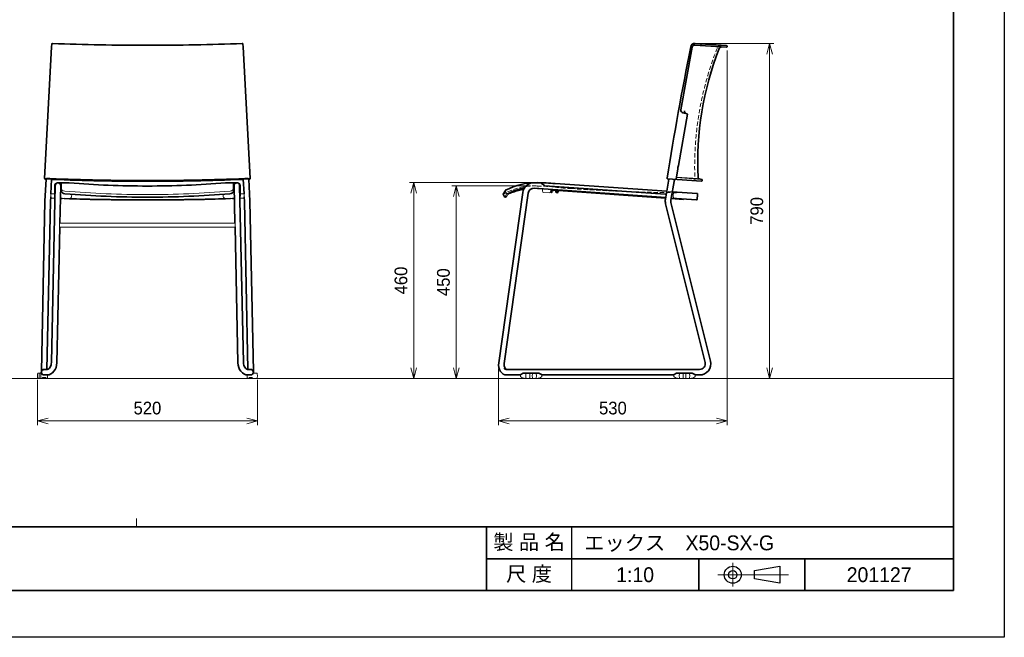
# Model space of a CAD drawing. Header units: millimetres. Extents: x 0 to 4200, y 0 to 2970.
# Tile 4 of 5: x 1880 to 4200, y 0 to 1455. Entities that reach past the tile are written whole.
import ezdxf
from ezdxf.enums import TextEntityAlignment as Align

# ---------------------------------------------------------------- set-up
doc = ezdxf.new("R2010")
doc.units = ezdxf.units.MM
doc.header["$LTSCALE"] = 10
doc.header["$PDMODE"] = 3
for name, pattern in [('AM_ISO02W050x2', [3.75, 3, -0.75]), ('AM_ISO08W050x2', [9, 6, -0.75, 1.5, -0.75]), ('DASHEDX2', [1.5, 1, -0.5])]:
    doc.linetypes.add(name, pattern=pattern)
doc.layers.get('0').update_dxf_attribs({"lineweight": 35})
doc.layers.get('Defpoints').update_dxf_attribs({"lineweight": 35})
for name, color, linetype, lineweight in [('中線', 3, 'Continuous', 20), ('中線2', 2, 'Continuous', 20), ('中線3', 211, 'Continuous', 20), ('図枠', 7, 'Continuous', 35), ('太線', 7, 'Continuous', 35), ('寸法線', 1, 'Continuous', 13), ('細線', 1, 'Continuous', 13), ('細線2', 150, 'Continuous', 13), ('隠線', 230, 'AM_ISO02W050x2', 13)]:
    doc.layers.add(name, color=color, linetype=linetype, lineweight=lineweight)
doc.styles.get("Standard").update_dxf_attribs({"font": 'HGPGothicM.ttf'})
doc.dimstyles.new('AICHI_JIS$0', dxfattribs={"dimtxt": 3, "dimasz": 2.5, "dimexe": 1, "dimexo": 1, "dimgap": 1.5, "dimtad": 3, "dimdec": 8, "dimdsep": 46, "dimtxsty": 'STANDARD', "dimblk": 'OPEN30', "dimcen": 0, "dimclrd": 1, "dimclre": 1, "dimclrt": 2, "dimazin": 2, "dimtp": 0.1, "dimtm": 0.1, "dimtfac": 0.71, "dimtdec": 8, "dimtmove": 0, "dimatfit": 3, "dimldrblk": 'OPEN30', "dimfxl": 20, "dimlwd": -1, "dimlwe": -1, "dimarcsym": 1})

# ---------------------------------------------------------------- blocks, each defined once
blk = doc.blocks.new('AICHI_SEIHIN_A3')
at = {"layer": '図枠', "color": 1, "lineweight": 25}
for p, q in [((420, 297), (420, 0)), ((420, 0), (0, 0))]:
    blk.add_line(p, q, dxfattribs=at)
at = {"layer": '図枠'}
for p, q in [((408, 286), (408, 11)), ((23, 26), (408, 26)), ((408, 11), (23, 11))]:
    blk.add_line(p, q, dxfattribs=at)
at = {"layer": '図枠', "color": 1, "lineweight": 15}
blk.add_line((215.5, 26), (215.5, 28), dxfattribs=at)
blk = doc.blocks.new('AICHI表題欄_製品図')
at = {"layer": '図枠'}
for p, q in [((-110, 15), (-110, 0)), ((-110, 15), (0, 15)), ((0, 0), (0, 15)), ((-110, 7.5), (0, 7.5)), ((-60, 7.5), (-60, 0)), ((-35, 7.5), (-35, 0)), ((-110, 0), (0, 0))]:
    blk.add_line(p, q, dxfattribs=at)
at = {"layer": '図枠', "color": 1, "linetype": 'Continuous', "lineweight": 25}
for p, q in [((-90, 15), (-90, 7.5)), ((-90, 7.5), (-90, 0))]:
    blk.add_line(p, q, dxfattribs=at)
at = {"layer": '図枠', "color": 1, "linetype": 'AM_ISO08W050x2', "lineweight": 13, "ltscale": 0.5}
for p, q in [((-52, 6.55), (-52, 0.95)), ((-55.5, 3.75), (-38.88, 3.75))]:
    blk.add_line(p, q, dxfattribs=at)
at = {"layer": '図枠', "color": 7, "linetype": 'Continuous', "lineweight": 25}
blk.add_lwpolyline([(-46.88, 4.75), (-40.88, 5.75), (-40.88, 1.75), (-46.88, 2.75)], close=True, dxfattribs=at)
for radius in [2, 1]:
    blk.add_circle((-52, 3.75), radius, dxfattribs=at)
at = {"layer": '図枠', "char_height": 3.5, "attachment_point": 5}
for s, insert in [('製 品 名', (-100, 11.25)), ('尺 度', (-100, 3.75))]:
    blk.add_mtext_dynamic_manual_height_columns(s, width=26.9881, gutter_width=17.5, heights=[0], dxfattribs=dict(at, insert=insert))
at = {"layer": '図枠', "color": 2}
blk.add_attdef('GEN-TITLE-DES1{24}', text='', height=3.5, dxfattribs=at).set_placement((-87, 11.25), align=Align.MIDDLE_LEFT)
blk.add_attdef('GEN-TITLE-SCA', text='', height=3.5, dxfattribs=at).set_placement((-75, 3.75), align=Align.MIDDLE)
blk.add_attdef('GEN-TITLE-DAT', text='', height=3.5, dxfattribs=at).set_placement((-17.5, 3.75), align=Align.MIDDLE_CENTER)
blk = doc.blocks.new('_Open30')
at = {"color": 0, "linetype": 'ByBlock', "lineweight": -2}
for p, q in [((-1, 0.268), (0, 0)), ((0, 0), (-1, -0.268)), ((0, 0), (-1, 0))]:
    blk.add_line(p, q, dxfattribs=at)
blk = doc.blocks.new('*D30')
at = {"layer": 'Defpoints', "color": 0, "transparency": 16777216}
for p in [(3546.9, 1392.7), (3008.3, 642.5), (3008.3, 510)]:
    blk.add_point(p, dxfattribs=at)
at = {"layer": '寸法線', "color": 1, "linetype": 'ByBlock', "transparency": 16777216}
for p, q in [((3546.9, 1382.7), (3546.9, 500)), ((3008.3, 632.5), (3008.3, 500)), ((3521.9, 510), (3033.3, 510))]:
    blk.add_line(p, q, dxfattribs=at)
at = {"layer": '寸法線', "color": 1, "transparency": 16777216, "xscale": 25, "yscale": 25, "zscale": 25, "rotation": 180}
blk.add_blockref('_Open30', (3008.3, 510), dxfattribs=at)
at = {"layer": '寸法線', "color": 1, "transparency": 16777216, "xscale": 25, "yscale": 25, "zscale": 25}
blk.add_blockref('_Open30', (3546.9, 510), dxfattribs=at)
at = {"layer": '寸法線', "color": 211, "transparency": 16777216, "insert": (3277.6, 540), "char_height": 30, "attachment_point": 5}
blk.add_mtext('\\A1;\\A1;530', dxfattribs=at)
blk = doc.blocks.new('*D31')
at = {"layer": 'Defpoints', "color": 0, "transparency": 16777216}
for p in [(3470.8, 1399.4), (3459.6, 610), (3646.9, 610)]:
    blk.add_point(p, dxfattribs=at)
at = {"layer": '寸法線', "color": 1, "linetype": 'ByBlock', "transparency": 16777216}
for p, q in [((3480.8, 1399.4), (3656.9, 1399.4)), ((3646.9, 1374.4), (3646.9, 635)), ((3469.6, 610), (3656.9, 610))]:
    blk.add_line(p, q, dxfattribs=at)
at = {"layer": '寸法線', "color": 1, "transparency": 16777216, "xscale": 25, "yscale": 25, "zscale": 25}
for p, rotation in [((3646.9, 1399.4), 90), ((3646.9, 610), 270)]:
    blk.add_blockref('_Open30', p, dxfattribs=dict(at, rotation=rotation))
at = {"layer": '寸法線', "color": 211, "transparency": 16777216, "insert": (3616.9, 1004.7), "char_height": 30, "attachment_point": 5, "rotation": 90}
blk.add_mtext('\\A1;790', dxfattribs=at)
blk = doc.blocks.new('*D32')
at = {"layer": 'Defpoints', "color": 0, "transparency": 16777216}
for p in [(2908.3, 1063.6), (3093.1, 1063.6), (3071.5, 610)]:
    blk.add_point(p, dxfattribs=at)
at = {"layer": '寸法線', "color": 1, "linetype": 'ByBlock', "transparency": 16777216}
for p, q in [((3083.1, 1063.6), (2898.3, 1063.6)), ((2908.3, 635), (2908.3, 1038.6)), ((3061.5, 610), (2898.3, 610))]:
    blk.add_line(p, q, dxfattribs=at)
at = {"layer": '寸法線', "color": 1, "transparency": 16777216, "xscale": 25, "yscale": 25, "zscale": 25}
for p, rotation in [((2908.3, 1063.6), 90), ((2908.3, 610), 270)]:
    blk.add_blockref('_Open30', p, dxfattribs=dict(at, rotation=rotation))
at = {"layer": '寸法線', "color": 211, "transparency": 16777216, "insert": (2878.3, 836.8), "char_height": 30, "attachment_point": 5, "rotation": 90}
blk.add_mtext('\\A1;450', dxfattribs=at)
blk = doc.blocks.new('*D33')
at = {"layer": 'Defpoints', "color": 0, "transparency": 16777216}
for p in [(3095.8, 1071.4), (2808.3, 610), (3071.5, 610)]:
    blk.add_point(p, dxfattribs=at)
at = {"layer": '寸法線', "color": 1, "linetype": 'ByBlock', "transparency": 16777216}
for p, q in [((3085.8, 1071.4), (2798.3, 1071.4)), ((2808.3, 1046.4), (2808.3, 635)), ((3061.5, 610), (2798.3, 610))]:
    blk.add_line(p, q, dxfattribs=at)
at = {"layer": '寸法線', "color": 1, "transparency": 16777216, "xscale": 25, "yscale": 25, "zscale": 25}
for p, rotation in [((2808.3, 1071.4), 90), ((2808.3, 610), 270)]:
    blk.add_blockref('_Open30', p, dxfattribs=dict(at, rotation=rotation))
at = {"layer": '寸法線', "color": 211, "transparency": 16777216, "insert": (2778.3, 840.7), "char_height": 30, "attachment_point": 5, "rotation": 90}
blk.add_mtext('\\A1;460', dxfattribs=at)
blk = doc.blocks.new('*D34')
at = {"layer": 'Defpoints', "color": 0, "transparency": 16777216}
for p in [(1921.6, 616.3), (2439.7, 616.3), (2439.7, 510)]:
    blk.add_point(p, dxfattribs=at)
at = {"layer": '寸法線', "color": 1, "linetype": 'ByBlock', "transparency": 16777216}
for p, q in [((1921.6, 606.3), (1921.6, 500)), ((2439.7, 606.3), (2439.7, 500)), ((1946.6, 510), (2414.7, 510))]:
    blk.add_line(p, q, dxfattribs=at)
at = {"layer": '寸法線', "color": 1, "transparency": 16777216, "xscale": 25, "yscale": 25, "zscale": 25, "rotation": 180}
blk.add_blockref('_Open30', (1921.6, 510), dxfattribs=at)
at = {"layer": '寸法線', "color": 1, "transparency": 16777216, "xscale": 25, "yscale": 25, "zscale": 25}
blk.add_blockref('_Open30', (2439.7, 510), dxfattribs=at)
at = {"layer": '寸法線', "color": 211, "transparency": 16777216, "insert": (2180.6, 540), "char_height": 30, "attachment_point": 5}
blk.add_mtext('\\A1;520', dxfattribs=at)

msp = doc.modelspace()

# ---------------------------------------------------------------- linework, layer by layer
at = {"layer": '中線'}
for p, q in [((3484.72876319, 1395.01405537), (3485.39241358, 1396.26838341)), ((3487.35035125, 1078.96617293), (3427.03138769, 1083.18408575)), ((3026.8603736, 1046.67182778), (3024.13451227, 1051.39833675)), ((3031.74848973, 1047.08834299), (3027.36063787, 1039.07089574)), ((3111.4162974, 1052.12462222), (3111.73020153, 1056.61366045)), ((3115.1275277, 1047.85534013), (3127.09829631, 1047.01826244)), ((3131.68148253, 1055.21853097), (3131.3675784, 1050.72949275)), ((3419.59920848, 1043.27920151), (3419.43462285, 1041.78704761)), ((4080, 610), (230, 610)), ((1921.59415445, 616.3), (1921.76360222, 621.15234925)), ((1921.59415445, 616.3), (1921.76360222, 611.44765075)), ((1930.54415445, 622.6), (1923.26268846, 622.6)), ((1923.26268846, 610), (1931.6728341, 610)), ((1925.12470668, 621.15234925), (1925.29415445, 616.3)), ((1925.12470668, 611.44765075), (1925.29415445, 616.3)), ((1929.29415445, 616.3), (1929.4336253, 621.62617695)), ((1929.29415445, 616.3), (1929.4336253, 610.97382305)), ((1933.70836801, 611.41421356), (1932.73349428, 610.43933983)), ((1935.12258157, 612), (1939.46572732, 612)), ((1940.87994089, 611.41421356), (1941.85481462, 610.43933983)), ((1942.91547479, 610), (1944.15502627, 610)), ((1945.29415445, 616.3), (1945.1546836, 610.97382305)), ((1945.29415445, 616.3), (1945.2463523, 618.12549046)), ((2415.90584555, 616.3), (2415.9536477, 618.12549046)), ((2415.90584555, 616.3), (2416.0453164, 610.97382305)), ((2418.28452521, 610), (2417.04497373, 610)), ((2420.32005911, 611.41421356), (2419.34518538, 610.43933983)), ((2426.07741843, 612), (2421.73427268, 612)), ((2427.49163199, 611.41421356), (2428.46650572, 610.43933983)), ((2438.03731154, 610), (2429.5271659, 610)), ((2430.65584555, 622.6), (2438.03731154, 622.6)), ((2439.53639778, 621.15234925), (2439.70584555, 616.3)), ((2439.53639778, 611.44765076), (2439.70584555, 616.3)), ((3059.81013316, 616.3), (3059.8555234, 618.03338301)), ((3059.81013316, 616.3), (3059.85777073, 614.48079489)), ((3060.35518072, 618.87323147), (3066.23000615, 622.26506351)), ((3084.81013316, 622.6), (3067.48000615, 622.6)), ((3084.81013316, 610), (3071.53226457, 610)), ((3084.81013316, 622.6), (3102.14026018, 622.6)), ((3084.81013316, 610), (3098.08800176, 610)), ((3109.26508561, 618.87323147), (3103.39026018, 622.26506351)), ((3109.81013316, 616.3), (3109.7624956, 614.48079489)), ((3109.81013316, 616.3), (3109.76474293, 618.03338301)), ((3421.31013316, 616.3), (3421.3555234, 618.03338301)), ((3421.31013316, 616.3), (3421.35777073, 614.48079489)), ((3421.85518072, 618.87323147), (3427.73000615, 622.26506351)), ((3446.31013316, 622.6), (3428.98000615, 622.6)), ((3446.31013316, 610), (3433.03226457, 610)), ((3446.31013316, 622.6), (3463.64026018, 622.6)), ((3446.31013316, 610), (3459.58800176, 610)), ((3470.76508561, 618.87323147), (3464.89026018, 622.26506351)), ((3471.31013316, 616.3), (3471.2624956, 614.48079489)), ((3471.31013316, 616.3), (3471.26474293, 618.03338301))]:
    msp.add_line(p, q, dxfattribs=at)
for centre, radius, start, end in [((3483.8448571, 1395.48171981), 1, 265.9999999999, 332.1172033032), ((3484.06655444, 1396.96988007), 1.5, 332.1172033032, 86.0000000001), ((2180.6, 3661.24402403), 2614.23550539, 265.51287503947, 265.54881436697), ((1969.56830953, 1063.29648763), 6.96914033, 342.4522475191, 3.9905752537), ((2180.60000001, 3662.18460683), 2606.33901051, 265.52770682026, 265.53287766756), ((2180.6, 3336.72195949), 2293.53406046, 265.1315036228, 270), ((2180.6, 3336.72195949), 2293.53406046, 270, 274.8684963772), ((2180.6, 3661.24402403), 2614.23550539, 274.45118563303, 274.48712496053), ((2180.59999999, 3662.18460683), 2606.33901051, 274.46712233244, 274.47229317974), ((2391.63169047, 1063.29648763), 6.96914033, 176.0094247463, 197.5477524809), ((3028.15976748, 1047.42121121), 1.5, 209.9728094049, 296.6757350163), ((3096.17427022, 912.04662934), 150, 100.2229008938, 116.6757350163), ((3096.17427022, 912.04662934), 149.62267748, 100.3686659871, 115.5049035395), ((3115.4065536, 1051.84559633), 4, 176, 266), ((3127.3773222, 1051.00851864), 4, 266, 356), ((1923.26268846, 621.1), 1.5, 90, 178.0000000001), ((1923.26268846, 611.5), 1.5, 181.9999999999, 270), ((1923.62562044, 621.1), 1.5, 2, 90), ((1923.62562044, 611.5), 1.5, 270, 358), ((1930.43328262, 621.6), 1, 89.9999999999, 178.5), ((1930.43328262, 611), 1, 181.5, 270.0000000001), ((1931.6728341, 611.5), 1.5, 270, 315), ((1935.12258157, 610), 2, 90, 135), ((1939.46572732, 610), 2, 45, 90), ((1942.91547479, 611.5), 1.5, 225, 270), ((1944.15502627, 611), 1, 270, 358.5), ((2417.04497373, 611), 1, 181.5, 270), ((2418.28452521, 611.5), 1.5, 270, 315), ((2421.73427268, 610), 2, 90, 135), ((2426.07741843, 610), 2, 45, 90), ((2429.5271659, 611.5), 1.5, 225, 270), ((2438.03731154, 621.1), 1.5, 2, 90), ((2438.03731154, 611.5), 1.5, 270.0000000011, 358.0000000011), ((3060.85518072, 618.00720607), 1, 120, 178.5), ((3060.85742805, 614.50697184), 1, 181.5, 233.6265054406), ((3071.53226457, 629), 19, 233.6265054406, 270), ((3067.48000615, 620.1), 2.5, 90, 120), ((3098.08800176, 629), 19, 270, 306.3734945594), ((3102.14026018, 620.1), 2.5, 60, 90), ((3108.76508561, 618.00720607), 1, 1.5, 60), ((3108.76283828, 614.50697184), 1, 306.3734945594, 358.5), ((3422.35518072, 618.00720607), 1, 120, 178.5), ((3422.35742805, 614.50697184), 1, 181.5, 233.6265054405), ((3433.03226457, 629), 19, 233.6265054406, 270), ((3428.98000615, 620.1), 2.5, 90, 120), ((3459.58800176, 629), 19, 270, 306.3734945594), ((3463.64026018, 620.1), 2.5, 60, 90), ((3470.26508561, 618.00720607), 1, 1.5000000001, 60.0000000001), ((3470.26283828, 614.50697184), 1, 306.3734945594, 358.5)]:
    msp.add_arc(centre, radius, start, end, dxfattribs=at)
for centre, major_axis, ratio, start_param, end_param in [((1987.6, 1057.11701237), (10, 0), 0.5732886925, 3.1415926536, 4.5466187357), ((2373.6, 1057.11701237), (-10, 0), 0.5732886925, 1.7365665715, 3.1415926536), ((3423.67990267, 1042.51881497), (0.48829532, 6.98294835), 0.5904682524, 0, 1.5030474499), ((3423.51531704, 1041.02666108), (0.48829532, 6.98294835), 0.5904682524, 1.5030474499, 3.1415926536)]:
    msp.add_ellipse(centre, major_axis=major_axis, ratio=ratio, start_param=start_param, end_param=end_param, dxfattribs=at)
at = {"layer": '中線2'}
for p, q in [((3478.25796698, 1080.97076987), (3427.26980361, 1084.53620958)), ((1977.6, 1054.1065756), (1977.73869385, 1054.1065756)), ((1977.6, 1052.8065756), (1977.80017294, 1052.8065756)), ((2383.6, 1052.8065756), (2383.39982706, 1052.8065756)), ((2383.6, 1054.1065756), (2383.46130615, 1054.1065756)), ((1977.6, 1034.77769387), (1978.6, 1034.77769387)), ((1978.6, 1034.77769387), (1978.6, 1034.36717075)), ((1981.15147016, 1033.66717075), (1996.54852984, 1033.66717075)), ((1999.1, 1035.54501508), (1999.68577806, 1035.54501508)), ((1999.1, 1035.54501508), (1999.1, 1034.36717075)), ((2002.19927422, 1043.91859849), (2001.98437697, 1037.76474624)), ((2359.00072578, 1043.91859849), (2359.21562303, 1037.76474624)), ((2362.1, 1035.54501508), (2361.51422194, 1035.54501508)), ((2362.1, 1035.54501508), (2362.1, 1034.36717075)), ((2380.04852984, 1033.66717075), (2364.65147016, 1033.66717075)), ((2383.6, 1034.77769387), (2382.6, 1034.77769387)), ((2382.6, 1034.77769387), (2382.6, 1034.36717075)), ((1973.75, 974.98104367), (1973.75, 967.21895633)), ((2180.6, 976.1), (1974.5, 976.1)), ((2180.6, 976.1), (2386.7, 976.1)), ((2387.45, 974.98104367), (2387.45, 967.21895633)), ((2180.6, 966.1), (1974.5, 966.1)), ((2180.6, 966.1), (2386.7, 966.1))]:
    msp.add_line(p, q, dxfattribs=at)
for centre, radius, start, end in [((1977.6, 1060.6065756), 7.8, 258.3940879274, 269.9999999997), ((1977.6, 1060.6065756), 6.5, 256.2892814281, 269.9999999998), ((2383.6, 1060.6065756), 6.5, 270.0000000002, 283.7107185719), ((2383.6, 1060.6065756), 7.8, 270.0000000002, 281.6059120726), ((1977.6, 1042.57769387), 7.8, 255.4788889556, 269.9999999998), ((1981.15147016, 1038.66717075), 5, 239.3165828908, 269.9999999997), ((1996.54852984, 1038.66717075), 5, 270.0000000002, 300.6834171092), ((1999.68577806, 1037.84501508), 2.3, 269.9999999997, 358), ((2361.51422194, 1037.84501508), 2.3, 182, 270.0000000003), ((2364.65147016, 1038.66717075), 5, 239.3165828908, 269.9999999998), ((2380.04852984, 1038.66717075), 5, 270.0000000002, 300.6834171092), ((2383.6, 1042.57769387), 7.8, 270.0000000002, 284.5211110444)]:
    msp.add_arc(centre, radius, start, end, dxfattribs=at)
for centre, major_axis, start_param, end_param in [((1973.75, 976.1), (0, -1.11895633), 0, 1.5707963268), ((2387.45, 976.1), (0, 1.11895633), 1.5707963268, 3.1415926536), ((1973.75, 966.1), (0, -1.11895633), 1.5707963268, 3.1415926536), ((2387.45, 966.1), (0, 1.11895633), 0, 1.5707963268)]:
    msp.add_ellipse(centre, major_axis=major_axis, ratio=0.6702674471, start_param=start_param, end_param=end_param, dxfattribs=at)
at = {"layer": '中線3'}
for p, q in [((1952.6, 1045.01548749), (1952.6, 1035.01548749)), ((1952.6, 1045.01548749), (1962.1, 1045.01548749)), ((2408.6, 1045.01548749), (2399.1, 1045.01548749)), ((2408.6, 1045.01548749), (2408.6, 1035.01548749)), ((3133.27758501, 1055.10692061), (3133.22177983, 1054.30886937)), ((3136.11471558, 1054.1065756), (3133.22177983, 1054.30886937)), ((3136.11471558, 1054.1065756), (3136.08502463, 1053.68197526)), ((3401.64591882, 1034.23565062), (3138.56928708, 1052.63176077)), ((1952.6, 1035.01548749), (1962.64099092, 1035.01548749)), ((1999.1, 1035.01548749), (2002.16854136, 1035.01548749)), ((2002.16854136, 1035.01548749), (2025.15061792, 1033.41233888)), ((2359.03145864, 1035.01548749), (2336.04938208, 1033.41233888)), ((2362.1, 1035.01548749), (2359.03145864, 1035.01548749)), ((2408.6, 1035.01548749), (2398.55900908, 1035.01548749)), ((3393.98502257, 1036.07452714), (3393.94316869, 1035.47598871)), ((3397.44701759, 1035.83244086), (3393.98502257, 1036.07452714)), ((3398.12097792, 1035.66440368), (3398.27795554, 1035.59451274)), ((3401.8205235, 1035.22588297), (3398.95191588, 1035.42647555)), ((3072.72542652, 621.22601227), (3072.31013316, 616.3)), ((3072.72542652, 611.37398773), (3072.31013316, 616.3)), ((3081.75223548, 621.14882034), (3081.91013316, 616.3)), ((3081.75223548, 611.45117966), (3081.91013316, 616.3)), ((3087.86803085, 621.14882034), (3087.71013316, 616.3)), ((3087.86803085, 611.45117966), (3087.71013316, 616.3)), ((3096.89483981, 621.22601227), (3097.31013316, 616.3)), ((3096.89483981, 611.37398773), (3097.31013316, 616.3)), ((3434.22542652, 621.22601227), (3433.81013316, 616.3)), ((3434.22542652, 611.37398773), (3433.81013316, 616.3)), ((3443.25223548, 621.14882034), (3443.41013316, 616.3)), ((3443.25223548, 611.45117966), (3443.41013316, 616.3)), ((3449.36803085, 621.14882034), (3449.21013316, 616.3)), ((3449.36803085, 611.45117966), (3449.21013316, 616.3)), ((3458.39483981, 621.22601227), (3458.81013316, 616.3)), ((3458.39483981, 611.37398773), (3458.81013316, 616.3))]:
    msp.add_line(p, q, dxfattribs=at)
for centre, radius, start, end in [((3133.33339019, 1055.90497185), 1.6, 205.9999999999, 266), ((3136.38429385, 1053.66104831), 0.3, 175.9999999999, 237.3775260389), ((3141.20717365, 1040.91859667), 14.13704061, 101.8340968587, 111.1137653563), ((3138.91806944, 1057.61958102), 5, 237.3775260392, 266), ((2180.6, 7001.33944691), 5969.95129605, 268.50792747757, 270), ((2180.6, 7001.33944691), 5969.95129605, 270, 271.49207252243), ((3391.69786661, 1039.94349568), 5, 266, 296.683417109), ((3387.10671204, 1023.7236259), 14.13704061, 60.8862346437, 70.1659031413), ((3397.30750464, 1033.83731276), 2, 66, 86), ((3399.09142883, 1037.42160365), 2, 246, 266), ((3074.22012411, 621.1), 1.5, 90, 175.1810063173), ((3074.22012411, 611.5), 1.5, 184.8189936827, 270), ((3080.25303016, 621.1), 1.5, 1.8651289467, 90), ((3080.25303016, 611.5), 1.5, 270, 358.1348710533), ((3089.36723616, 621.1), 1.5, 90, 178.1348710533), ((3089.36723616, 611.5), 1.5, 181.8651289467, 270), ((3095.40014221, 621.1), 1.5, 4.8189936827, 90), ((3095.40014221, 611.5), 1.5, 270, 355.1810063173), ((3435.72012411, 621.1), 1.5, 90, 175.1810063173), ((3435.72012411, 611.5), 1.5, 184.8189936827, 270), ((3441.75303016, 621.1), 1.5, 1.8651289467, 90.0000000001), ((3441.75303016, 611.5), 1.5, 269.9999999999, 358.1348710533), ((3450.86723616, 621.1), 1.5, 89.9999999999, 178.1348710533), ((3450.86723616, 611.5), 1.5, 181.8651289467, 270.0000000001), ((3456.90014221, 621.1), 1.5, 4.8189936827, 89.9999999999), ((3456.90014221, 611.5), 1.5, 270.0000000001, 355.1810063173)]:
    msp.add_arc(centre, radius, start, end, dxfattribs=at)
at = {"layer": '太線'}
for p, q in [((1954.58089779, 1391.33131329), (1955.41090898, 1398.0051945)), ((2406.61910221, 1391.33131329), (2405.78909102, 1398.0051945)), ((3470.83987331, 1395.38867496), (3545.36723037, 1390.17721448)), ((3471.47520513, 1399.35401583), (3545.53082384, 1394.17554251)), ((1938.31039267, 1080.87158097), (1954.58089779, 1391.33131329)), ((2422.88960733, 1080.87158097), (2406.61910221, 1391.33131329)), ((3437.94157346, 1242.53924251), (3464.51587159, 1390.46419035)), ((3546.84446699, 1392.1908442), (3546.38250542, 1390.84921038)), ((3453.33187702, 1232.34157271), (3432.02418606, 1111.49965237)), ((3452.55498096, 1233.49336849), (3442.5995662, 1235.60945722)), ((3430.52101468, 1102.97474386), (3426.48019691, 1080.05812751)), ((1939.01756437, 1027.48959187), (1941.74694377, 1079.56925319)), ((1939.14506036, 1079.44769079), (1939.36210607, 1079.34068706)), ((1952.95389814, 1045.01548749), (1954.76460821, 1079.56589375)), ((1971.44937601, 1070.79198722), (1978.10155803, 1070.79198722)), ((1977.6, 1057.11701237), (1977.6, 1069.67256164)), ((1979.1, 1071.17256164), (1988.6, 1071.17256164)), ((2382.1, 1071.17256164), (2372.6, 1071.17256164)), ((2389.75062399, 1070.79198722), (2383.09844197, 1070.79198722)), ((2383.6, 1057.11701237), (2383.6, 1069.67256164)), ((2408.24610186, 1045.01548749), (2406.43539179, 1079.56589375)), ((2422.18243563, 1027.48959187), (2419.45305623, 1079.56925319)), ((2422.05493964, 1079.44769079), (2421.83789393, 1079.34068706)), ((3093.13230598, 1070.94589667), (3108.1512333, 1069.89567096)), ((3109.07452986, 1069.16246246), (3116.31208471, 1064.28067008)), ((3404.57927745, 1050.87155409), (3141.29567236, 1069.28213723)), ((3401.33233548, 1032.45723113), (3409.69519458, 1079.88536193)), ((3406.63313967, 1080.09948167), (3486.04456103, 1074.54649414)), ((3414.14410281, 1030.25235797), (3422.73496044, 1078.97353267)), ((3487.0045205, 1079.11163253), (3480.52419956, 1080.48906727)), ((3487.79417286, 1078.06372845), (3487.64554182, 1075.9382055)), ((1963.27956171, 1064.6505602), (1954.28659106, 647.30084128)), ((1962.1, 1063.79198722), (1962.1, 1041.19643035)), ((1963.26083508, 1063.78148669), (1962.1, 1063.78148669)), ((1976.27654476, 1064.37050373), (1974.36050401, 975.45004597)), ((1977.6, 1063.78148669), (1976.26385274, 1063.78148669)), ((1977.60367321, 1056.96164089), (1977.89958543, 1050.70445887)), ((2383.59632679, 1056.96164089), (2383.30041457, 1050.70445887)), ((2383.6, 1063.78148669), (2384.93614726, 1063.78148669)), ((2384.92345524, 1064.37050373), (2386.83949599, 975.45004597)), ((2397.92043829, 1064.6505602), (2406.91340894, 647.30084128)), ((2397.93916492, 1063.78148669), (2399.1, 1063.78148669)), ((2399.1, 1063.79198722), (2399.1, 1041.19643035)), ((3008.59250789, 646.54411263), (3065.04190811, 1048.20246581)), ((3024.11055528, 1052.85393721), (3019.3463134, 1043.92642134)), ((3021.50351597, 645.00185365), (3077.91539301, 1046.39321555)), ((3092.22547182, 1057.97756401), (3402.01258865, 1036.31513855)), ((3117.29095757, 1063.94361712), (3400.83063338, 1044.11659153)), ((3131.66055559, 1054.91926176), (3132.09759339, 1054.8887011)), ((3132.52798087, 1048.92670592), (3132.72006213, 1054.42719356)), ((3132.99261563, 1048.4104869), (3133.5256253, 1048.37321523)), ((3133.5256253, 1048.37321523), (3133.47428383, 1048.37680538)), ((3134.05776448, 1048.81973302), (3134.45278667, 1052.57811807)), ((3134.98492585, 1053.02463586), (3137.39938838, 1052.85580019)), ((3143.27149026, 1049.17788845), (3143.38035401, 1052.2953382)), ((3144.92472399, 1051.61011937), (3143.35898004, 1048.8774431)), ((3144.71614961, 1048.59313944), (3143.73630744, 1048.66165668)), ((3144.69807986, 1048.07568969), (3144.71614961, 1048.59313944)), ((3146.70422732, 1052.06291034), (3144.71614961, 1048.59313944)), ((3146.69347076, 1047.45242978), (3145.16289704, 1047.55945792)), ((3147.16218204, 1047.7026381), (3149.54660819, 1051.8641517)), ((3401.338761, 1044.21536154), (3403.600086, 1045.31828343)), ((3475.85060605, 1045.8877773), (3417.6190433, 1049.95972483)), ((3477.22576911, 1043.78673273), (3477.24505758, 1044.33908198)), ((1930.8267758, 626.26429498), (1939.01756437, 1027.48959187)), ((1943.92820258, 631.1), (1952.01061753, 1027.01662128)), ((1952.01061753, 1027.01662128), (1952.6, 1038.26270867)), ((2409.18938247, 1027.01662128), (2408.6, 1038.26270867)), ((2417.27179742, 631.1), (2409.18938247, 1027.01662128)), ((2430.3732242, 626.26429498), (2422.18243563, 1027.48959187)), ((3019.37380774, 1042.46472047), (3022.10055698, 1037.78761746)), ((3494.90949663, 647.85928297), (3401.71003657, 1021.66190038)), ((3507.52320649, 651.00480738), (3414.33767555, 1024.75155815)), ((3414.73806608, 1033.62089107), (3443.01253119, 1031.64374786)), ((3415.7641969, 1034.55157891), (3474.3687701, 1030.45354794)), ((3443.54467038, 1032.09026566), (3443.59879157, 1032.60519444)), ((3477.22576911, 1043.78673273), (3475.96518766, 1031.79310132)), ((1974.17881242, 967.01802307), (1967.27341075, 646.5491193)), ((2387.02118758, 967.01802307), (2393.92658925, 646.5491193)), ((1937.29415445, 631.1), (1944.6359176, 631.1)), ((2423.90584555, 631.1), (2416.5640824, 631.1)), ((3025.81406834, 631.1), (3481.81013316, 631.1)), ((1930.55385016, 623.61468), (1930.54415445, 622.6)), ((1930.54415445, 622.6), (1932.24934486, 620.50123235)), ((1944.69736458, 618.1), (1937.29415445, 618.1)), ((2416.50263542, 618.1), (2423.90584555, 618.1)), ((2430.65584555, 622.6), (2428.95065514, 620.50123235)), ((2430.64614984, 623.61468), (2430.65584555, 622.6)), ((3027.33923557, 618.1), (3057.27423497, 618.1)), ((3066.34603174, 622.33205081), (3060.52423497, 618.97083488)), ((3067.34603174, 622.6), (3102.27423459, 622.6)), ((3103.27423459, 622.33205081), (3109.09603136, 618.97083488)), ((3112.34603136, 618.1), (3418.77423497, 618.1)), ((3427.84603174, 622.33205081), (3422.02423497, 618.97083488)), ((3428.84603174, 622.6), (3463.77423459, 622.6)), ((3464.77423459, 622.33205081), (3470.59603136, 618.97083488)), ((3473.84603155, 618.1), (3481.81013316, 618.1))]:
    msp.add_line(p, q, dxfattribs=at)
for centre, radius, start, end in [((1956.89944146, 1397.82007004), 1.5, 87.7986366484, 172.9106915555), ((2180.6, 7217.30029522), 5822.27815779, 267.798636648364, 270), ((2180.6, 7217.30029522), 5822.27815779, 270, 272.201363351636), ((2404.30055854, 1397.82007004), 1.5, 7.0893084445, 92.2013633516), ((3470.77764039, 1389.37837533), 10, 86, 168.7381131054), ((3470.42133447, 1389.40329066), 6, 86, 169.8156087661), ((3545.42618913, 1392.67919643), 1.5, 341, 86), ((11818.73689415, -272.93447516), 8521.85688997, 168.738113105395, 170.852548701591), ((4227.40571926, 1116.71493379), 750, 158.86345377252, 182.55433744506), ((3533.4592713, 1384.99524871), 6, 86, 158.8634537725), ((3545.43698684, 1391.17477853), 1, 266, 341.0000000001), ((3443.84703634, 1241.47834282), 6, 169.8156087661, 258), ((3452.43888298, 1239.65208944), 6, 169.8937767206, 258), ((3452.34706926, 1232.51522088), 1, 350, 78), ((3442.5265099, 1105.25283023), 12.20695774, 149.5827995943, 190.4172004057), ((3430.32405313, 1103.0094735), 0.2, 349.9999999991, 10.4172004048), ((3431.82722451, 1111.534382), 0.2, 329.5827995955, 350.0000000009), ((1939.80833697, 1080.79307703), 1.5, 176.9999999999, 243.756662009), ((1956.35056685, 1069.09561151), 10, 87.6738514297, 94.4645936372), ((2180.6, 6589.58822074), 5515.04538053, 267.67385142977, 270), ((1969.1, 1063.79198722), 7, 102.702528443, 180), ((1969.77805324, 1064.51053196), 6.5, 358.7655927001, 178.7655927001), ((1979.1, 1069.67256164), 1.5, 90, 180), ((1988.6, 973.9139905), 97.25857115, 85.394438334, 90), ((2180.6, 3328.43820437), 2265.08105414, 265.33570467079, 270), ((2180.6, 6589.58822074), 5515.04538053, 270, 272.32614857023), ((2180.6, 3328.43820437), 2265.08105414, 270, 274.66429532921), ((2372.6, 973.9139905), 97.25857115, 90, 94.605561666), ((2382.1, 1069.67256164), 1.5, 0, 90), ((2391.42194676, 1064.51053196), 6.5, 1.2344072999, 181.2344072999), ((2392.1, 1063.79198722), 7, 0, 77.297471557), ((2404.84943315, 1069.09561151), 10, 85.5354063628, 92.3261485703), ((2421.39166303, 1080.79307703), 1.5, 296.243337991, 3.0000000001), ((3095.79000384, 921.37207445), 150, 88.3651089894, 118.2798438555), ((3071.53919861, 71.71808697), 1000, 86.00000000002, 88.36510898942), ((3109.63372276, 1069.99150003), 1, 87.8146298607, 236), ((3406.73777438, 1081.59582774), 1.5, 170.8525487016, 266), ((3425.00298528, 1080.31859977), 1.5, 266, 349.9999999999), ((3481.14793464, 1083.42351007), 3, 182.5543374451, 258), ((3486.14919574, 1076.04284021), 1.5, 266, 356), ((3486.79660881, 1078.13348493), 1, 356, 77.9999999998), ((2180.6, 3354.99121361), 2317.9481123, 265.19024376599, 270), ((2180.6, 3354.99121361), 2317.9481123, 270, 274.80975623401), ((3025.43390615, 1052.14772019), 1.5, 118.2798438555, 209.9728094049), ((3117.43047051, 1065.93874522), 2, 236, 266), ((3133.02767628, 1048.90925617), 0.5, 178.0000000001, 265.9999999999), ((3133.56050353, 1048.87199726), 0.5, 266.0000000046, 354), ((3134.95004762, 1052.52585383), 0.5, 86, 174), ((3143.77118568, 1049.1604387), 0.5, 177.9999999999, 266), ((3145.19777528, 1048.05823994), 0.5, 178.0000000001, 266), ((3144.49089095, 1051.85869308), 0.5, 330.1885469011, 41.743984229), ((3146.728349, 1047.9512118), 0.5, 266, 330.1885468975), ((3400.90038986, 1045.11415558), 1, 265.9999999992, 295.9999999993), ((3475.74597133, 1044.39143122), 1.5, 358, 86), ((1969.1, 1041.19643035), 7, 180, 204.1463466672), ((2180.6, 7009.13715236), 5978.68725834, 268.035235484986, 268.076557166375), ((2180.6, 7009.13715236), 5978.68725834, 268.120257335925, 270), ((2180.6, 7009.13715236), 5978.68725834, 270, 271.879742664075), ((2180.6, 7009.13715236), 5978.68725834, 271.923442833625, 271.964764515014), ((2392.1, 1041.19643035), 7, 335.8536533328, 0), ((3020.66966427, 1043.22020432), 1.5, 151.9130243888, 210.2421687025), ((3023.39641351, 1038.54310131), 1.5, 210.2421687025, 297.5458441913), ((3093.45882947, 904.21697627), 150, 116.3303345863, 117.5458441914), ((3026.48341925, 1039.55098687), 1, 296.3303345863, 331.3086457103), ((3415.83395338, 1035.54914296), 1, 211.8923350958, 266), ((3443.04740943, 1032.14252989), 0.5, 265.9999999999, 354), ((3474.47340481, 1031.94989402), 1.5, 266, 354), ((1937.29415445, 624.35734), 6.74266, 90, 172.8217994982), ((1937.29415445, 624.6), 6.5, 90, 270), ((2423.90584555, 624.6), 6.5, 270, 90), ((2423.90584555, 624.35734), 6.74266, 7.1782005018, 90), ((1955.67674378, 623.60787428), 25.12289454, 176.3668187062, 179.9844787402), ((2405.52325622, 623.60787428), 25.12289454, 0.0155212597, 3.6331812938), ((3057.27423497, 624.6), 6.5, 270, 300), ((3067.34603174, 620.6), 2, 90, 120), ((3102.27423459, 620.6), 2, 60, 90), ((3112.34603136, 624.6), 6.5, 240, 270), ((3418.77423497, 624.6), 6.5, 270, 300), ((3428.84603174, 620.6), 2, 90, 120), ((3463.77423459, 620.6), 2, 60, 90), ((3473.84603136, 624.6), 6.5, 240, 270)]:
    msp.add_arc(centre, radius, start, end, dxfattribs=at)
for centre, major_axis, ratio, start_param, end_param in [((1948.2485371, 1079.4294473), (-8.976, 0), 0.0701728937, 0.1413885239, 0.7558778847), ((1948.2485371, 1079.4294473), (-8.976, 0), 0.0701728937, 2.378359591, 2.5250960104), ((2412.9514629, 1079.4294473), (8.976, 0), 0.0701728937, -2.5250960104, -2.378359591), ((2412.9514629, 1079.4294473), (8.976, 0), 0.0701728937, -0.7558778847, -0.1413885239), ((3091.28407848, 1044.51501203), (26.43544733, -1.84854655), 0.9998274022, 1.5707963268, 3.071791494), ((3118.89927048, 1062.62822265), (-10.76982854, 7.26364802), 0.0238363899, -0.3130278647, -0.0495464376), ((1987.89591222, 1050.85983036), (10, 0), 0.5732886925, -3.114487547, -1.7365665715), ((2373.30408778, 1050.85983036), (-10, 0), 0.5732886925, 1.7365665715, 3.114487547), ((3091.28407848, 1044.51501203), (13.46711468, -0.9417124), 0.999661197, 1.5707963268, 3.0718030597), ((3427.39379077, 1027.9103297), (12.2432012, -23.50251198), 0.9973041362, -2.2224762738, -1.8117751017), ((3427.39379077, 1027.9103297), (6.2371025, -11.9729778), 0.9947081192, -2.2234407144, -1.8124362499), ((3481.81013316, 644.59583381), (26.5, 0), 0.9998427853, -1.5707963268, 0.244309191), ((1946.44578001, 644.36233119), (-2.89700222, -13.1689148), 0.5536354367, 0.1454292, 1.9153481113), ((1946.47555527, 644.36233119), (-5.69727738, -25.898137), 0.7726205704, 0.1918140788, 1.8224952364), ((2414.72444473, 644.36233119), (-5.69727738, 25.898137), 0.7726205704, 1.3190974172, 2.9497785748), ((2414.75421999, 644.36233119), (2.89700222, -13.1689148), 0.5536354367, -1.9153481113, -0.1454292), ((3029.06287571, 644.4853713), (-3.98481146, -26.20432557), 0.7758037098, -1.5314682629, 0.1102595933), ((3029.06474955, 644.4853713), (2.02957147, 13.34656659), 0.5600800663, 1.6171932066, 3.1888630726), ((3027.488151, 644.4853713), (2.02957147, 13.34656659), 0.5600800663, 2.4821818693, 3.1888630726), ((3481.81013316, 644.59583381), (13.5, 0), 0.9996913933, -1.5707963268, 0.2442324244)]:
    msp.add_ellipse(centre, major_axis=major_axis, ratio=ratio, start_param=start_param, end_param=end_param, dxfattribs=at)
at = {"layer": '細線'}
for p, q in [((3030.6332868, 1043.72307358), (3030.2911137, 1044.42543736)), ((3034.54984285, 1045.42154877), (3034.58821389, 1046.52035157)), ((3037.69584157, 1046.69325212), (3037.73383829, 1047.78133591)), ((3040.8361199, 1047.88273572), (3040.87377122, 1048.9609283)), ((3043.97084764, 1048.99245642), (3044.00818044, 1050.06152814)), ((3047.10017881, 1050.02464242), (3047.13721824, 1051.085313)), ((3050.22425327, 1050.98131602), (3050.2610229, 1052.03426047)), ((3053.34319803, 1051.86431324), (3053.37972005, 1052.91016706)), ((3056.4571284, 1052.67530078), (3056.49342378, 1053.71466449)), ((3059.56614903, 1053.41579065), (3059.60223765, 1054.44923376)), ((3062.67035475, 1054.08715284), (3062.70625556, 1055.11521747)), ((3065.76983137, 1054.6906264), (3065.80556245, 1055.71383044)), ((3087.33932857, 1057.09454725), (3087.3508742, 1057.42517077)), ((3090.40315816, 1057.18645974), (3090.43099242, 1057.98352878)), ((3093.46270862, 1057.21697622), (3093.48619038, 1057.88940598)), ((3096.5180003, 1057.18638979), (3096.53510503, 1057.6762051)), ((3098.0434045, 1057.57073453), (3097.99914085, 1057.14959402)), ((3099.56904837, 1057.09491851), (3099.58190737, 1057.46315193)), ((3101.08281426, 1057.35819829), (3101.04817535, 1057.02863103)), ((3102.61586288, 1056.94270671), (3102.62660239, 1057.25024611)), ((3105.65896958, 1056.73746977), (3105.66944581, 1057.03746977)), ((3105.65896958, 1056.73746977), (3107.13552245, 1056.63421914)), ((3107.16690011, 1056.93275757), (3107.13552245, 1056.63421914)), ((3108.70153994, 1056.52471253), (3108.71201617, 1056.82471253)), ((3108.70153994, 1056.52471253), (3110.17809281, 1056.42146189)), ((3110.20947046, 1056.72000032), (3110.17809281, 1056.42146189))]:
    msp.add_line(p, q, dxfattribs=at)
for centre, radius, start, end in [((2180.6, 6589.58822074), 5512.66008331, 267.61201782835, 270), ((2180.6, 6589.58822074), 5512.66008331, 270, 272.38798217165), ((3093.45882947, 904.21697627), 153, 113.3085936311, 114.2440685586), ((3093.45882947, 904.21697627), 154, 112.4747797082, 112.8991240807), ((3093.45882947, 904.21697627), 153, 112.0302138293, 112.6453578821), ((3093.45882947, 904.21697627), 154, 111.2138907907, 111.6425983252), ((3093.45882947, 904.21697627), 153, 110.7656322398, 111.3745984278), ((3093.45882947, 904.21697627), 154, 109.9659365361, 110.3990978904), ((3093.45882947, 904.21697627), 153, 109.5138135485, 110.1170588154), ((3093.45882947, 904.21697627), 154, 108.7299519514, 109.1676628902), ((3093.45882947, 904.21697627), 153, 108.2737978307, 108.8717473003), ((3093.45882947, 904.21697627), 154, 107.5050394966, 107.9474004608), ((3093.45882947, 904.21697627), 153, 107.04469153, 107.6377422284), ((3093.45882947, 904.21697627), 154, 106.2903611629, 106.7374769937), ((3093.45882947, 904.21697627), 153, 105.8256596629, 106.4141837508), ((3093.45882947, 904.21697627), 154, 105.0851316, 105.5371113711), ((3093.45882947, 904.21697627), 153, 104.6159190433, 105.2002666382), ((3093.45882947, 904.21697627), 154, 103.8886121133, 104.3455690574), ((3093.45882947, 904.21697627), 153, 103.4147323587, 103.9952340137), ((3093.45882947, 904.21697627), 154, 102.7001053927, 103.1621569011), ((3093.45882947, 904.21697627), 153, 102.2214029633, 102.7983718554), ((3093.45882947, 904.21697627), 154, 101.5189508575, 101.9862185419), ((3093.45882947, 904.21697627), 153, 101.0352702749, 101.6090041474), ((3093.45882947, 904.21697627), 154, 100.3445205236, 100.8171303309), ((3093.45882947, 904.21697627), 153, 99.9961729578, 100.4264885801), ((3093.45882947, 904.21697627), 153, 91.7350339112, 92.2922557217), ((3093.45882947, 904.21697627), 153, 90.5881605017, 91.1443706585), ((3093.45882947, 904.21697627), 153, 89.4431321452, 89.9985473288), ((3093.45882947, 904.21697627), 153, 88.2994844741, 88.8543185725), ((3093.45882947, 904.21697627), 153, 87.1567581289, 87.7112229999), ((3093.45882947, 904.21697627), 153, 86.0144970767, 86.5688032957), ((1969.1, 1041.48497295), 7, 180, 204.2647891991), ((2180.6, 7408.96574459), 6377.99235812, 268.334700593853, 270), ((2180.6, 7408.96574459), 6377.99235812, 270, 271.665299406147), ((2392.1, 1041.48497295), 7, 335.7352108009, 0)]:
    msp.add_arc(centre, radius, start, end, dxfattribs=at)
for centre, major_axis, ratio, start_param, end_param in [((1948.33039523, 1080.99139337), (8.976, 0), 0.0842074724, 1.2794092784, 3.115783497), ((1948.2485371, 1079.4294473), (-6.8, 0), 0.0701728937, 2.8442440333, 6.5731787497), ((2412.9514629, 1079.4294473), (6.8, 0), 0.0701728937, -0.2899934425, 3.4389412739), ((2412.86960477, 1080.99139337), (-8.976, 0), 0.0842074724, -3.115783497, -1.2794092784)]:
    msp.add_ellipse(centre, major_axis=major_axis, ratio=ratio, start_param=start_param, end_param=end_param, dxfattribs=at)
at = {"layer": '細線2'}
for p, q in [((3430.94034464, 1109.09608301), (3430.32460603, 1105.60405585)), ((3430.39871981, 1103.86483706), (3431.60483667, 1110.70506567)), ((3027.57117188, 1045.43933865), (3023.10551929, 1037.0715781)), ((3030.6332868, 1043.72307358), (3032.11386296, 1047.26204946)), ((3032.91929172, 1044.73019404), (3034.60091667, 1048.41256259)), ((3036.26672492, 1049.15254327), (3034.54984285, 1045.42154877)), ((3035.68257463, 1048.89853116), (3034.58821389, 1046.52035157)), ((3036.06922196, 1046.04586243), (3037.75730018, 1049.79423632)), ((3039.41638169, 1050.48610242), (3037.69584157, 1046.69325212)), ((3038.85596605, 1050.25501413), (3037.73383829, 1047.78133591)), ((3039.21326675, 1047.27786864), (3040.90017219, 1051.08518408)), ((3042.55289287, 1051.73089298), (3040.8361199, 1047.88273572)), ((3042.01727676, 1051.52410307), (3040.87377122, 1048.9609283)), ((3042.35161022, 1048.42880706), (3044.03018752, 1052.28906321)), ((3045.67687898, 1052.89036934), (3043.97084764, 1048.99245642)), ((3045.16561438, 1052.70601455), (3044.00818044, 1050.06152814)), ((3045.48441914, 1049.50102892), (3047.14794319, 1053.4091593)), ((3048.78890746, 1053.96763911), (3047.10017881, 1050.02464242)), ((3048.3015931, 1053.80400094), (3047.13721824, 1051.085313)), ((3048.61184476, 1050.49666714), (3050.2539863, 1054.44843109)), ((3051.88949967, 1054.96550393), (3050.22425327, 1050.98131602)), ((3051.42577457, 1054.82098892), (3050.2610229, 1052.03426047)), ((3051.73402431, 1051.41765777), (3053.34882055, 1055.40954811)), ((3054.97913684, 1055.88649379), (3053.34319803, 1051.86431324)), ((3054.53867493, 1055.759617), (3053.37972005, 1052.91016706)), ((3054.85108234, 1052.2657583), (3056.43291174, 1056.29492238)), ((3056.4571284, 1052.67530078), (3058.058265, 1056.73289601)), ((3056.49342378, 1053.71466449), (3057.64077058, 1056.62226706)), ((3059.50669227, 1057.10673531), (3057.96313181, 1053.04256361)), ((3059.56614903, 1053.41579065), (3061.12729911, 1057.50678001)), ((3059.60223765, 1054.44923376), (3060.7325031, 1057.41109116)), ((3062.57056506, 1057.84696068), (3061.07027515, 1053.74951971)), ((3062.67035475, 1054.08715284), (3064.18662659, 1058.2100183)), ((3062.70625556, 1055.11521747), (3063.81428329, 1058.12803426)), ((3065.62490684, 1058.51738415), (3064.17260503, 1054.38793571)), ((3065.76983137, 1054.6906264), (3067.23661038, 1058.8443046)), ((3065.80556245, 1055.71383044), (3066.88649468, 1058.77485369)), ((3068.01818936, 1057.18212334), (3068.67007096, 1059.1196202)), ((3087.42076612, 1057.44624048), (3087.33932857, 1057.09454725)), ((3088.82638322, 1057.14683091), (3088.96689391, 1057.81028527)), ((3090.57396483, 1057.99181087), (3090.40315816, 1057.18645974)), ((3091.88826045, 1057.20891499), (3092.03815102, 1057.98935527)), ((3093.59059648, 1057.8821052), (3093.46270862, 1057.21697622)), ((3094.94584023, 1057.20974995), (3095.04402602, 1057.7804715)), ((3096.60153759, 1057.67155969), (3096.5180003, 1057.18638979)), ((3097.99914085, 1057.14959402), (3098.06285971, 1057.56937409)), ((3099.62452171, 1057.46017204), (3099.56904837, 1057.09491851)), ((3101.04817535, 1057.02863103), (3101.09139732, 1057.35759811)), ((3102.65601202, 1057.24818959), (3102.61586288, 1056.94270671)), ((3104.09295159, 1056.84697151), (3104.12604526, 1057.14539485)), ((3105.69206202, 1057.03588829), (3105.65896958, 1056.73746977)), ((3107.13552245, 1056.63421914), (3107.16253225, 1056.933063)), ((3108.72854966, 1056.82355639), (3108.70153994, 1056.52471253)), ((3110.17809281, 1056.42146189), (3110.19901975, 1056.72073111))]:
    msp.add_line(p, q, dxfattribs=at)
at = {"layer": '隠線', "linetype": 'DASHEDX2'}
msp.add_line((3417.6190433, 1049.95972483), (3404.57927745, 1050.87155409), dxfattribs=at)
for centre, radius, start, end in [((3533.07474462, 1385.02213743), 10, 86, 158.22383455), ((4220.26851656, 1110.49578205), 750, 158.22383455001, 182.56518127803), ((3472.51854913, 1076.99598788), 1.5, 182.565181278, 266), ((3020.66966427, 1043.22020432), 1.5, 119.1726142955, 151.9130243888), ((3093.05485655, 913.55666304), 150, 88.3440547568, 119.1726142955), ((3068.49183428, 63.91164426), 1000, 85.9613050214, 88.34405475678), ((3127.98575427, 908.81971178), 153, 85.4937262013, 85.9010743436), ((3139.84956095, 1059.35293101), 2, 78.5282291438, 85.4937262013), ((3168.09124652, 1198.51617039), 140, 258.5282291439, 264.9727918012), ((3267.23789576, 2325.60285154), 1271.43910348, 264.97279180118, 266.00000000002), ((3457.65639007, 5048.71418772), 4001.2, 266.00000000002, 269.50545043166), ((3423.98352907, 1147.65951258), 100, 269.5054504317, 277.6304534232), ((3437.527417, 1046.56271193), 2, 86, 97.6304534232)]:
    msp.add_arc(centre, radius, start, end, dxfattribs=at)

# ---------------------------------------------------------------- block references
at = {"lineweight": 0, "xscale": 10, "yscale": 10, "zscale": 10}
msp.add_blockref('AICHI_SEIHIN_A3', (0, 0), dxfattribs=at)
msp.add_blockref('AICHI表題欄_製品図', (4080, 110), dxfattribs=at).add_auto_attribs({'GEN-TITLE-DES1{24}': 'エックス\u3000X50-SX-G', 'GEN-TITLE-SCA': '1:10', 'GEN-TITLE-DAT': '201127'})

# ---------------------------------------------------------------- dimensions: what is measured, and where the dimension line sits
at = {"layer": '寸法線'}
for base, p1, p2, angle, text, picture, middle in [((3008.34660783, 510), (3546.92618913, 1392.67919643), (3008.34660783, 642.47862428), 180, '\\A1;530', '*D30', (3277.63639848, 540)), ((3646.92618913, 610), (3470.77764039, 1399.37837533), (3459.64476866, 610), 270, '790', '*D31', (3616.92618913, 1004.68918766)), ((2808.34660783, 610), (3095.79000384, 1071.37207445), (3071.53226457, 610), 270, '460', '*D33', (2778.34660783, 840.68603723)), ((2908.34660783, 1063.55666304), (3071.53226457, 610), (3093.05485655, 1063.55666304), 90, '450', '*D32', (2878.34660783, 836.77833152))]:
    dim = msp.add_linear_dim(base=base, p1=p1, p2=p2, angle=angle, text=text, dimstyle='AICHI_JIS$0', override={"dimscale": 10, "dimdec": 0, "dimclrt": 211, "dimtol": 0, "dimlim": 0, "dimtp": 0, "dimtm": 0, "dimtfac": 0.625, "dimtdec": 0, "dimtolj": 1, "dimtzin": 0}, dxfattribs=at)
    dim.commit()
    dim.dimension.update_dxf_attribs({"geometry": picture, "text_midpoint": middle})
dim = msp.add_linear_dim(base=(2439.70584555, 510), p1=(1921.59415445, 616.3), p2=(2439.70584555, 616.3), text='520', dimstyle='AICHI_JIS$0', override={"dimscale": 10, "dimdec": 0, "dimclrt": 211, "dimtol": 0, "dimlim": 0, "dimtp": 0, "dimtm": 0, "dimtfac": 0.625, "dimtdec": 0, "dimtolj": 1, "dimtzin": 0}, dxfattribs=at)
dim.commit()
dim.dimension.update_dxf_attribs({"geometry": '*D34', "text_midpoint": (2180.65, 540)})

doc.saveas('drawing.dxf')
